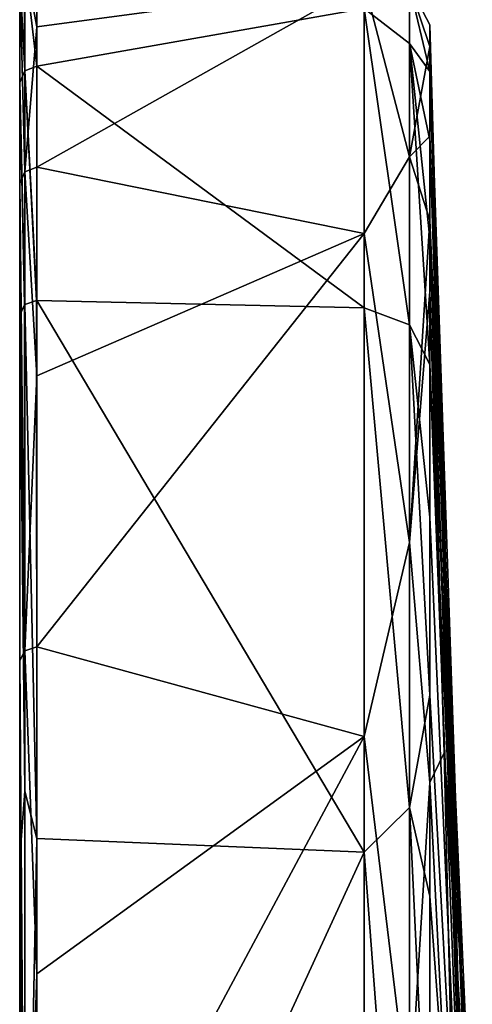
# Model space of a CAD drawing. Header units: metres. Extents: x 59 to 135, y -85 to 126.
# Tile 13 of 16: x 59 to 72, y 54 to 83. Entities that reach past the tile are written whole.
import ezdxf

# ---------------------------------------------------------------- set-up
doc = ezdxf.new("R2010")
doc.units = ezdxf.units.M
doc.layers.add('solid_509302', color=7, linetype='CONTINUOUS')

msp = doc.modelspace()

# ---------------------------------------------------------------- linework, layer by layer
at = {"layer": 'solid_509302'}
for points in [[(59.513088, 81.567299, -23.911837), (59.151108, 84.6465, -5.992081), (59.5, 84.789993, -5.973796)], [(59.513088, 82.74157, 19.463636), (59.513088, 84.789871, 5.97311), (59.151123, 84.646515, 5.99208)], [(59.513088, 81.567299, -23.911837), (59.5, 84.789993, -5.973796), (59.506546, 84.78997, -5.973453)], [(59.513088, 81.567299, -23.911837), (59.506546, 84.78997, -5.973453), (59.513088, 84.789871, -5.97311)], [(69.240135, 83.286079, -15.658629), (59.513088, 81.567299, -23.911837), (59.513088, 84.789871, -5.97311)], [(69.240135, 84.048553, 10.844573), (59.513088, 84.789871, 5.97311), (59.513088, 82.74157, 19.463636)], [(59.151104, 81.427246, -23.885935), (59, 84.286888, -6), (59.146568, 84.641998, -5.992319)], [(59.151104, 78.420326, 32.422009), (59.146439, 84.641869, 5.992325), (59, 84.286781, 6)], [(59.151104, 78.420326, 32.422009), (59.151123, 84.646515, 5.99208), (59.146439, 84.641869, 5.992325)], [(59.151104, 81.427246, -23.885935), (59.146568, 84.641998, -5.992319), (59.151108, 84.6465, -5.992081)], [(59.151104, 78.420326, 32.422009), (59.513088, 82.74157, 19.463636), (59.151123, 84.646515, 5.99208)], [(59.513088, 81.567299, -23.911837), (59.151104, 81.427246, -23.885935), (59.151108, 84.6465, -5.992081)], [(59, 81.078903, -23.801054), (59, 83.707306, -6), (59, 84.286888, -6)], [(59.151104, 81.427246, -23.885935), (59, 81.078903, -23.801054), (59, 84.286888, -6)], [(59, -83.0448, 15.615391), (59, 84.286781, 6), (59, 83.997665, 6)], [(59, -83.0448, 15.615391), (59, 78.07943, 32.309166), (59, 84.286781, 6)], [(59.151104, 78.420326, 32.422009), (59, 84.286781, 6), (59, 78.07943, 32.309166)], [(59, -83.0448, 15.615391), (59, 83.997665, 6), (59, 83.707306, 6)], [(59, -83.0448, 15.615391), (59, 83.922066), (59, 83.707306, -6)], [(59, -83.0448, 15.615391), (59, 83.707306, 6), (59, 83.922066)], [(69.240135, 84.048553, 10.844573), (59.513088, 82.74157, 19.463636), (59.513088, 78.560997, 32.452579)], [(69.240135, 76.583763, 36.286232), (69.240135, 84.048553, 10.844573), (59.513088, 78.560997, 32.452579)], [(70.589485, 78.871399, 29.399439), (69.240135, 84.048553, 10.844573), (69.240135, 76.583763, 36.286232)], [(70.589485, 83.959335, 5.987914), (69.240135, 84.048553, 10.844573), (70.589485, 78.871399, 29.399439)], [(70.589485, 82.245377, -17.908716), (69.240135, 83.286079, -15.658629), (70.589485, 83.959335, 5.987914)], [(71.185867, 82.152908, 10.596733), (70.589485, 83.959335, 5.987914), (70.589485, 78.871399, 29.399439)], [(71.185867, 81.406708, -15.308427), (70.589485, 82.245377, -17.908716), (70.589485, 83.959335, 5.987914)], [(71.185867, 82.799248, -2.382547), (71.185867, 81.406708, -15.308427), (70.589485, 83.959335, 5.987914)], [(71.185867, 82.152908, 10.596733), (71.185867, 82.799248, -2.382547), (70.589485, 83.959335, 5.987914)], [(59, -83.805649, -10.811648), (59, -83.0448, 15.615391), (59, 83.707306, -6)], [(59, 81.078903, -23.801054), (59, -83.805649, -10.811648), (59, 83.707306, -6)], [(69.240135, 83.286079, -15.658629), (69.240135, 74.370987, -40.629055), (59.513088, 81.567299, -23.911837)], [(70.589485, 73.868393, -40.354488), (69.240135, 74.370987, -40.629055), (69.240135, 83.286079, -15.658629)], [(70.589485, 73.868393, -40.354488), (69.240135, 83.286079, -15.658629), (70.589485, 82.245377, -17.908716)], [(59.151104, 78.420326, 32.422009), (59.513088, 78.560997, 32.452579), (59.513088, 82.74157, 19.463636)], [(72.451759, 39.968552, -21.834921), (71.185867, 81.406708, -15.308427), (71.185867, 82.799248, -2.382547)], [(72.451759, 39.968552, -21.834921), (71.185867, 82.799248, -2.382547), (71.185867, 82.152908, 10.596733)], [(71.185867, 72.693268, -39.712513), (70.589485, 73.868393, -40.354488), (70.589485, 82.245377, -17.908716)], [(71.185867, 76.443504, -31.902737), (71.185867, 72.693268, -39.712513), (70.589485, 82.245377, -17.908716)], [(71.185867, 79.360001, -23.735737), (71.185867, 76.443504, -31.902737), (70.589485, 82.245377, -17.908716)], [(71.185867, 81.406708, -15.308427), (71.185867, 79.360001, -23.735737), (70.589485, 82.245377, -17.908716)], [(71.185867, 79.48555, 23.311932), (71.185867, 82.152908, 10.596733), (70.589485, 78.871399, 29.399439)], [(72.313049, 49.338028, -12.833494), (71.185867, 82.152908, 10.596733), (71.185867, 79.48555, 23.311932)], [(72.313049, 49.338028, -12.833494), (72.451759, 39.968552, -21.834921), (71.185867, 82.152908, 10.596733)], [(59.513088, 81.567299, -23.911837), (59.513088, 74.594521, -40.751171), (59.151104, 81.427246, -23.885935)], [(69.240135, 74.370987, -40.629055), (59.513088, 74.594521, -40.751171), (59.513088, 81.567299, -23.911837)], [(59.151104, 74.470184, -40.683247), (59, 81.078903, -23.801054), (59.151104, 81.427246, -23.885935)], [(59.5, 74.594666, -40.751251), (59.151104, 74.470184, -40.683247), (59.151104, 81.427246, -23.885935)], [(59.506546, 74.594627, -40.751232), (59.5, 74.594666, -40.751251), (59.151104, 81.427246, -23.885935)], [(59.513088, 74.594521, -40.751171), (59.506546, 74.594627, -40.751232), (59.151104, 81.427246, -23.885935)], [(72.451759, 39.968552, -21.834921), (71.185867, 79.360001, -23.735737), (71.185867, 81.406708, -15.308427)], [(59, 81.078903, -23.801054), (59, -76.362709, -36.180317), (59, -83.805649, -10.811648)], [(59, 81.078903, -23.801054), (59, 74.155876, -40.511539), (59, -76.362709, -36.180317)], [(59.146446, 74.466148, -40.681042), (59, 74.155876, -40.511539), (59, 81.078903, -23.801054)], [(59.146446, 74.466148, -40.681042), (59, 81.078903, -23.801054), (59.151104, 74.470184, -40.683247)], [(71.185867, 76.979965, 30.585611), (71.185867, 79.48555, 23.311932), (70.589485, 78.871399, 29.399439)], [(72.313049, 49.338028, -12.833494), (71.185867, 79.48555, 23.311932), (71.185867, 76.979965, 30.585611)], [(72.451759, 39.968552, -21.834921), (71.185867, 76.443504, -31.902737), (71.185867, 79.360001, -23.735737)], [(70.589485, 78.871399, 29.399439), (69.240135, 76.583763, 36.286232), (70.589485, 67.393776, 50.429195)], [(71.185867, 76.979965, 30.585611), (70.589485, 78.871399, 29.399439), (70.589485, 67.393776, 50.429195)], [(59.151104, 78.420326, 32.422009), (59.513088, 72.355888, 44.605213), (59.513088, 78.560997, 32.452579)], [(69.240135, 76.583763, 36.286232), (59.513088, 78.560997, 32.452579), (59.513088, 72.355888, 44.605213)], [(59.151104, 64.164734, 55.532169), (59.151104, 78.420326, 32.422009), (59, 78.07943, 32.309166)], [(59.151104, 64.164734, 55.532169), (59.513088, 72.355888, 44.605213), (59.151104, 78.420326, 32.422009)], [(59, -74.155876, 40.511539), (59, 63.878967, 55.315063), (59, 78.07943, 32.309166)], [(59.151104, 64.164734, 55.532169), (59, 78.07943, 32.309166), (59, 63.878967, 55.315063)], [(59, -83.0448, 15.615391), (59, -74.155876, 40.511539), (59, 78.07943, 32.309166)], [(71.185867, 74.862648, 35.453857), (71.185867, 76.979965, 30.585611), (70.589485, 67.393776, 50.429195)], [(71.614655, 61.130344, 38.772488), (71.185867, 76.979965, 30.585611), (71.185867, 74.862648, 35.453857)], [(72.260353, 52.897755, -0.334366), (72.313049, 49.338028, -12.833494), (71.185867, 76.979965, 30.585611)], [(71.614655, 61.130344, 38.772488), (72.260353, 52.897755, -0.334366), (71.185867, 76.979965, 30.585611)], [(69.240135, 76.583763, 36.286232), (59.513088, 72.355888, 44.605213), (59.513088, 64.286156, 55.60836)], [(69.240135, 61.622425, 58.175945), (69.240135, 76.583763, 36.286232), (59.513088, 64.286156, 55.60836)], [(70.589485, 67.393776, 50.429195), (69.240135, 76.583763, 36.286232), (69.240135, 61.622425, 58.175945)], [(71.910736, 56.333649, -30.775213), (71.185867, 72.693268, -39.712513), (71.185867, 76.443504, -31.902737)], [(71.910736, 56.333649, -30.775213), (71.185867, 76.443504, -31.902737), (72.451759, 39.968552, -21.834921)], [(71.185867, 60.246716, 56.848309), (71.185867, 74.862648, 35.453857), (70.589485, 67.393776, 50.429195)], [(71.614655, 61.130344, 38.772488), (71.185867, 74.862648, 35.453857), (71.185867, 60.246716, 56.848309)], [(59.151104, 59.991821, -60.015965), (59, 74.155876, -40.511539), (59.146446, 74.466148, -40.681042)], [(59.151104, 59.991821, -60.015965), (59.146446, 74.466148, -40.681042), (59.151104, 74.470184, -40.683247)], [(59.513088, 58.585625, -61.585098), (59.151104, 74.470184, -40.683247), (59.5, 74.594666, -40.751251)], [(59.513088, 58.585625, -61.585098), (59.151104, 59.991821, -60.015965), (59.151104, 74.470184, -40.683247)], [(59.513088, 58.585625, -61.585098), (59.5, 74.594666, -40.751251), (59.506546, 74.594627, -40.751232)], [(59.513088, 58.585625, -61.585098), (59.506546, 74.594627, -40.751232), (59.513088, 74.594521, -40.751171)], [(69.240135, 58.175945, -61.622425), (59.513088, 74.594521, -40.751171), (69.240135, 74.370987, -40.629055)], [(69.240135, 58.175945, -61.622425), (59.513088, 58.585625, -61.585098), (59.513088, 74.594521, -40.751171)], [(59, 74.155876, -40.511539), (59, -61.444565, -58.007278), (59, -76.362709, -36.180317)], [(59, 74.155876, -40.511539), (59, 58.009193, -61.442757), (59, -61.444565, -58.007278)], [(59.151104, 59.991821, -60.015965), (59, 58.009193, -61.442757), (59, 74.155876, -40.511539)], [(70.589485, 59.507034, -59.530979), (69.240135, 58.175945, -61.622425), (69.240135, 74.370987, -40.629055)], [(70.589485, 59.507034, -59.530979), (69.240135, 74.370987, -40.629055), (70.589485, 73.868393, -40.354488)], [(71.185867, 68.147743, -47.087986), (70.589485, 73.868393, -40.354488), (71.185867, 72.693268, -39.712513)], [(71.185867, 62.851482, -53.954479), (70.589485, 59.507034, -59.530979), (70.589485, 73.868393, -40.354488)], [(71.185867, 68.147743, -47.087986), (71.185867, 62.851482, -53.954479), (70.589485, 73.868393, -40.354488)], [(72.451759, 39.968552, -21.834921), (71.185867, 68.147743, -47.087986), (71.185867, 72.693268, -39.712513)], [(71.910736, 56.333649, -30.775213), (72.451759, 39.968552, -21.834921), (71.185867, 72.693268, -39.712513)], [(59.151104, 64.164734, 55.532169), (59.513088, 64.286156, 55.60836), (59.513088, 72.355888, 44.605213)], [(72.451759, 39.968552, -21.834921), (71.185867, 62.851482, -53.954479), (71.185867, 68.147743, -47.087986)], [(70.589485, 67.393776, 50.429195), (69.240135, 61.622425, 58.175945), (70.589485, 50.456306, 67.373482)], [(71.185867, 60.246716, 56.848309), (70.589485, 67.393776, 50.429195), (70.589485, 50.456306, 67.373482)], [(59.151104, 64.164734, 55.532169), (59.513088, 54.559757, 65.178467), (59.513088, 64.286156, 55.60836)], [(69.240135, 61.622425, 58.175945), (59.513088, 64.286156, 55.60836), (59.513088, 54.559757, 65.178467)], [(59.151104, 43.339329, 72.956406), (59.151104, 64.164734, 55.532169), (59, 63.878967, 55.315063)], [(59, -57.568714, 61.855656), (59, 43.139454, 72.658562), (59, 63.878967, 55.315063)], [(59.151104, 43.339329, 72.956406), (59, 63.878967, 55.315063), (59, 43.139454, 72.658562)], [(59, -74.155876, 40.511539), (59, -57.568714, 61.855656), (59, 63.878967, 55.315063)], [(59.151104, 43.339329, 72.956406), (59.513088, 54.559757, 65.178467), (59.151104, 64.164734, 55.532169)], [(71.185867, 62.851482, -53.954479), (71.185867, 56.866337, -60.229725), (70.589485, 59.507034, -59.530979)], [(72.451759, 39.968552, -21.834921), (71.185867, 56.866337, -60.229725), (71.185867, 62.851482, -53.954479)], [(69.240135, 61.622425, 58.175945), (59.513088, 54.559757, 65.178467), (59.513088, 43.427341, 73.068916)], [(69.240135, 40.629055, 74.370987), (69.240135, 61.622425, 58.175945), (59.513088, 43.427341, 73.068916)], [(70.589485, 50.456306, 67.373482), (69.240135, 61.622425, 58.175945), (69.240135, 40.629055, 74.370987)], [(71.614655, 61.130344, 38.772488), (71.185867, 60.246716, 56.848309), (72.028145, 43.472893, 42.269058)], [(71.614655, 61.130344, 38.772488), (72.308067, 49.67498, 12.255823), (72.260353, 52.897755, -0.334366)], [(71.614655, 61.130344, 38.772488), (72.028145, 43.472893, 42.269058), (72.308067, 49.67498, 12.255823)], [(71.185867, 39.731113, 72.683098), (71.185867, 60.246716, 56.848309), (70.589485, 50.456306, 67.373482)], [(72.028145, 43.472893, 42.269058), (71.185867, 60.246716, 56.848309), (71.185867, 39.731113, 72.683098)], [(59.151104, 40.653282, -74.486549), (59, 58.009193, -61.442757), (59.151104, 59.991821, -60.015965)], [(59.513088, 58.585625, -61.585098), (59.151104, 40.653282, -74.486549), (59.151104, 59.991821, -60.015965)], [(70.589485, 40.324764, -73.884628), (69.240135, 58.175945, -61.622425), (70.589485, 59.507034, -59.530979)], [(71.185867, 46.742519, -68.385147), (70.589485, 40.324764, -73.884628), (70.589485, 59.507034, -59.530979)], [(71.185867, 56.866337, -60.229725), (71.185867, 46.742519, -68.385147), (70.589485, 59.507034, -59.530979)], [(59.513088, 58.585625, -61.585098), (59.513088, 36.97897, -76.534668), (59.151104, 40.653282, -74.486549)], [(69.240135, 58.175945, -61.622425), (59.513088, 36.97897, -76.534668), (59.513088, 58.585625, -61.585098)], [(69.240135, 58.175945, -61.622425), (69.240135, 36.286232, -76.583763), (59.513088, 36.97897, -76.534668)], [(70.589485, 40.324764, -73.884628), (69.240135, 36.286232, -76.583763), (69.240135, 58.175945, -61.622425)], [(59, 58.009193, -61.442757), (59, -40.511539, -74.155876), (59, -61.444565, -58.007278)], [(59, 58.009193, -61.442757), (59, 36.182697, -76.36158), (59, -40.511539, -74.155876)], [(59.151104, 40.653282, -74.486549), (59, 36.182697, -76.36158), (59, 58.009193, -61.442757)], [(72.451759, 39.968552, -21.834921), (71.185867, 46.742519, -68.385147), (71.185867, 56.866337, -60.229725)], [(59.151104, 43.339329, 72.956406), (59.513088, 43.427341, 73.068916), (59.513088, 54.559757, 65.178467)]]:
    msp.add_3dface(points, dxfattribs=at)

doc.saveas('drawing.dxf')
